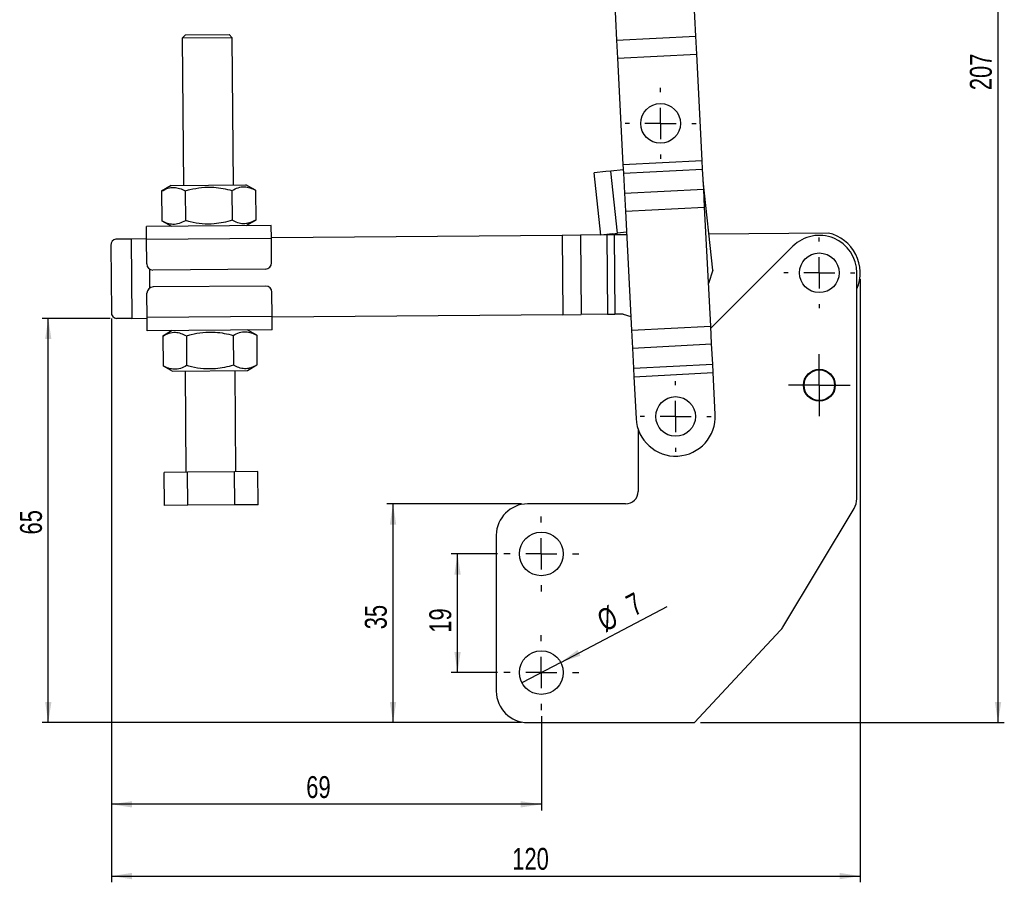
# Model space of a CAD drawing. Extents: x 22 to 388, y 36 to 275.
# Tile 1 of 10: x 39 to 197, y 36 to 174. Entities that reach past the tile are written whole.
import ezdxf

# ---------------------------------------------------------------- set-up
doc = ezdxf.new("R2010")
doc.units = 0
doc.layers.get('0').update_dxf_attribs({"linetype": 'CONTINUOUS'})
doc.styles.add('SLDTEXTSTYLE0', font='TXT', dxfattribs={"width": 0.75})
doc.dimstyles.new('SLDDIMSTYLE0', dxfattribs={"dimtxt": 3.5, "dimasz": 3.302, "dimexe": 0, "dimexo": 0.0625, "dimgap": 0.875, "dimtad": 1, "dimdec": 0, "dimrnd": 1e-09, "dimzin": 12, "dimtxsty": 'SLDTEXTSTYLE0', "dimsah": 1, "dimcen": 0.09, "dimazin": 3, "dimtfac": 1, "dimtdec": 0, "dimtofl": 0, "dimtmove": 0, "dimatfit": 3, "dimtolj": 1, "dimtzin": 12})
doc.dimstyles.new('SLDDIMSTYLE1', dxfattribs={"dimtxt": 3.5, "dimasz": 3.302, "dimexe": 0, "dimexo": 0.0625, "dimgap": 0.875, "dimtad": 1, "dimdec": 0, "dimrnd": 1e-09, "dimzin": 12, "dimtxsty": 'SLDTEXTSTYLE0', "dimsah": 1, "dimcen": 0.09, "dimazin": 3, "dimtfac": 1, "dimtofl": 0, "dimtmove": 0, "dimatfit": 3, "dimtolj": 1, "dimtzin": 12})
doc.dimstyles.new('SLDDIMSTYLE2', dxfattribs={"dimtxt": 3.5, "dimasz": 3.302, "dimexe": 0, "dimexo": 0.0625, "dimgap": 0.875, "dimtad": 1, "dimdec": 3, "dimrnd": 1e-09, "dimzin": 12, "dimtxsty": 'SLDTEXTSTYLE0', "dimsah": 1, "dimcen": 0.09, "dimazin": 3, "dimtfac": 1, "dimtdec": 3, "dimtofl": 0, "dimtmove": 0, "dimatfit": 3, "dimtolj": 1, "dimtzin": 12})
doc.dimstyles.new('SLDDIMSTYLE3', dxfattribs={"dimtxt": 3.5, "dimasz": 3.302, "dimexe": 0, "dimexo": 0.0625, "dimgap": 0.875, "dimtad": 1, "dimdec": 3, "dimrnd": 1e-09, "dimzin": 12, "dimtxsty": 'SLDTEXTSTYLE0', "dimblk1": 'NONE', "dimsah": 1, "dimcen": 0, "dimazin": 3, "dimtfac": 1, "dimtdec": 3, "dimtmove": 0, "dimatfit": 3, "dimtolj": 1, "dimtzin": 12})

# ---------------------------------------------------------------- blocks, each defined once
blk = doc.blocks.new('_D')
at = {"color": 179, "linetype": 'CONTINUOUS'}
for p, q in [((53.86, 126.28), (53.86, 47.51)), ((122.68, 62.6), (122.68, 47.51)), ((122.68, 48.51), (53.86, 48.51))]:
    blk.add_line(p, q, dxfattribs=at)
for points in [[(53.86, 48.51), (57.16, 48), (57.16, 49.01)], [(122.68, 48.51), (119.37, 49.01), (119.37, 48)]]:
    blk.add_solid(points, dxfattribs=at)
at = {"color": 179, "linetype": 'CONTINUOUS', "insert": (85.05, 53.02, 0.1), "char_height": 3.5, "attachment_point": 1, "style": 'SLDTEXTSTYLE0'}
blk.add_mtext('69', dxfattribs=at)
blk = doc.blocks.new('_D_1')
at = {"color": 179, "linetype": 'CONTINUOUS'}
for p, q in [((136.52, 269.01), (196.78, 269.01)), ((195.78, 61.6), (195.78, 269.01)), ((148.18, 61.6), (196.78, 61.6))]:
    blk.add_line(p, q, dxfattribs=at)
for points in [[(195.78, 269.01), (195.28, 265.71), (196.29, 265.71)], [(195.78, 61.6), (196.29, 64.9), (195.28, 64.9)]]:
    blk.add_solid(points, dxfattribs=at)
at = {"color": 179, "linetype": 'CONTINUOUS', "insert": (191.27, 162.84, 0.1), "char_height": 3.5, "attachment_point": 1, "rotation": 90, "style": 'SLDTEXTSTYLE0'}
blk.add_mtext('207', dxfattribs=at)
blk = doc.blocks.new('_D_2')
at = {"color": 179, "linetype": 'CONTINUOUS'}
for p, q in [((119.48, 96.6), (97.94, 96.6)), ((98.94, 61.6), (98.94, 96.6)), ((119.48, 61.6), (97.94, 61.6))]:
    blk.add_line(p, q, dxfattribs=at)
for points in [[(98.94, 96.6), (98.43, 93.3), (99.45, 93.3)], [(98.94, 61.6), (99.45, 64.9), (98.43, 64.9)]]:
    blk.add_solid(points, dxfattribs=at)
at = {"color": 179, "linetype": 'CONTINUOUS', "insert": (94.43, 76.53, 0.1), "char_height": 3.5, "attachment_point": 1, "rotation": 90, "style": 'SLDTEXTSTYLE0'}
blk.add_mtext('35', dxfattribs=at)
blk = doc.blocks.new('_D_3')
at = {"color": 179, "linetype": 'CONTINUOUS'}
for p, q in [((115.68, 88.6), (108.27, 88.6)), ((109.27, 69.6), (109.27, 88.6)), ((115.68, 69.6), (108.27, 69.6))]:
    blk.add_line(p, q, dxfattribs=at)
for points in [[(109.27, 88.6), (108.76, 85.3), (109.77, 85.3)], [(109.27, 69.6), (109.77, 72.9), (108.76, 72.9)]]:
    blk.add_solid(points, dxfattribs=at)
at = {"color": 179, "linetype": 'CONTINUOUS', "insert": (104.75, 75.98, 0.1), "char_height": 3.5, "attachment_point": 1, "rotation": 90, "style": 'SLDTEXTSTYLE0'}
blk.add_mtext('19', dxfattribs=at)
blk = doc.blocks.new('_D_4')
at = {"color": 179, "linetype": 'CONTINUOUS'}
for p, q in [((53.68, 126.29), (42.76, 126.29)), ((43.76, 61.6), (43.76, 126.29)), ((119.48, 61.6), (42.76, 61.6))]:
    blk.add_line(p, q, dxfattribs=at)
for points in [[(43.76, 126.29), (43.25, 122.98), (44.26, 122.98)], [(43.76, 61.6), (44.26, 64.9), (43.25, 64.9)]]:
    blk.add_solid(points, dxfattribs=at)
at = {"color": 179, "linetype": 'CONTINUOUS', "insert": (39.24, 91.71, 0.1), "char_height": 3.5, "attachment_point": 1, "rotation": 90, "style": 'SLDTEXTSTYLE0'}
blk.add_mtext('65', dxfattribs=at)
blk = doc.blocks.new('_D_5')
at = {"color": 179, "linetype": 'CONTINUOUS'}
for q in [(142.8, 80.16), (119.58, 67.98)]:
    blk.add_line((125.78, 71.23), q, dxfattribs=at)
blk.add_solid([(125.78, 71.23), (128.94, 72.31), (128.46, 73.21)], dxfattribs=at)
at = {"color": 179, "linetype": 'CONTINUOUS', "char_height": 3.5, "attachment_point": 1, "rotation": 27.6753, "style": 'SLDTEXTSTYLE0'}
for s, insert in [('7', (135.89, 81.65, 0.1)), ('%%c', (131.24, 79.15, 0.1))]:
    blk.add_mtext(s, dxfattribs=dict(at, insert=insert))
blk = doc.blocks.new('_NONE')
blk = doc.blocks.new('_D_6')
at = {"color": 179, "linetype": 'CONTINUOUS'}
for p, q in [((173.71, 132.6), (173.71, 36.02)), ((53.86, 126.28), (53.86, 36.02)), ((53.86, 37.02), (173.71, 37.02))]:
    blk.add_line(p, q, dxfattribs=at)
for points in [[(53.86, 37.02), (57.16, 36.51), (57.16, 37.53)], [(173.71, 37.02), (170.41, 37.53), (170.41, 36.51)]]:
    blk.add_solid(points, dxfattribs=at)
at = {"color": 179, "linetype": 'CONTINUOUS', "insert": (118.02, 41.53, 0.1), "char_height": 3.5, "attachment_point": 1, "style": 'SLDTEXTSTYLE0'}
blk.add_mtext('120', dxfattribs=at)
blk = doc.blocks.new('SW_CENTERMARKSYMBOL_0')
at = {"color": 0, "linetype": 'CONTINUOUS'}
for p, q in [((0, 5), (0, 5.68)), ((0, 0), (0, 2.5)), ((-5, 0), (-5.67, 0)), ((0, 0), (-2.5, 0)), ((0, 0), (0, -2.5)), ((0, 0), (2.5, 0)), ((5, 0), (5.68, 0)), ((0, -5), (0, -5.67)), ((25.41, -18.92), (25.41, -18.25)), ((25.41, -23.92), (25.41, -21.42)), ((20.41, -23.92), (19.74, -23.92)), ((25.41, -23.92), (22.91, -23.92)), ((25.41, -23.92), (25.41, -26.42)), ((25.41, -23.92), (27.91, -23.92)), ((30.41, -23.92), (31.09, -23.92)), ((25.41, -28.92), (25.41, -29.6)), ((25.41, -39.42), (25.41, -36.97)), ((25.41, -41.92), (25.41, -39.42)), ((22.91, -41.92), (20.46, -41.92)), ((25.41, -41.92), (22.91, -41.92)), ((25.41, -41.92), (25.41, -44.42)), ((25.41, -41.92), (27.91, -41.92)), ((27.91, -41.92), (30.36, -41.92)), ((25.41, -44.42), (25.41, -46.87))]:
    blk.add_line(p, q, dxfattribs=at)
blk = doc.blocks.new('SW_CENTERMARKSYMBOL_1')
at = {"color": 0, "linetype": 'CONTINUOUS'}
for p, q in [((0, 5), (0, 5.675)), ((0, 0), (0, 2.5)), ((-5, 0), (-5.675, 0)), ((0, 0), (-2.5, 0)), ((0, 0), (0, -2.5)), ((0, 0), (2.5, 0)), ((5, 0), (5.675, 0)), ((0, -5), (0, -5.675))]:
    blk.add_line(p, q, dxfattribs=at)
blk = doc.blocks.new('SW_CENTERMARKSYMBOL_2')
at = {"color": 0, "linetype": 'CONTINUOUS'}
for p, q in [((0, 5), (0, 6)), ((0, 0), (0, 2.5)), ((-5, 0), (-6, 0)), ((0, 0), (-2.5, 0)), ((0, 0), (0, -2.5)), ((0, 0), (2.5, 0)), ((5, 0), (6, 0)), ((0, -5), (0, -6))]:
    blk.add_line(p, q, dxfattribs=at)
blk = doc.blocks.new('SW_CENTERMARKSYMBOL_3')
at = {"color": 0, "linetype": 'CONTINUOUS'}
for p, q in [((0, 5), (0, 6)), ((0, 0), (0, 2.5)), ((-5, 0), (-6, 0)), ((0, 0), (-2.5, 0)), ((0, 0), (0, -2.5)), ((0, 0), (2.5, 0)), ((5, 0), (6, 0)), ((0, -5), (0, -6))]:
    blk.add_line(p, q, dxfattribs=at)

msp = doc.modelspace()

# ---------------------------------------------------------------- linework, layer by layer
at = {"color": 7, "linetype": 'CONTINUOUS'}
for p, q in [((147.406067, 171.477624), (146.96069, 180.14587)), ((134.277421, 179.494201), (134.722797, 170.825954)), ((65.696864, 171.682026), (65.201178, 171.177749)), ((73.200882, 171.246472), (65.201178, 171.177749)), ((65.201178, 171.177749), (65.40391, 147.57862)), ((65.696864, 171.682026), (72.696606, 171.742159)), ((73.200882, 171.246472), (72.696606, 171.742159)), ((73.403615, 147.647343), (73.200882, 171.246472)), ((134.722797, 170.825954), (147.406067, 171.477624)), ((134.722797, 170.825954), (134.870321, 167.954742)), ((147.55359, 168.606411), (147.406067, 171.477624)), ((134.870321, 167.954742), (147.55359, 168.606411)), ((134.870321, 167.954742), (135.745317, 150.924919)), ((148.428587, 151.576589), (147.55359, 168.606411)), ((135.745317, 150.924919), (148.428587, 151.576589)), ((148.499142, 150.2034), (148.428587, 151.576589)), ((133.005878, 149.797057), (131.131842, 149.594039)), ((133.77637, 149.880525), (133.005878, 149.797057)), ((135.787783, 150.098425), (133.77637, 149.880525)), ((134.853384, 139.938693), (133.77637, 149.880525)), ((135.745317, 150.924919), (135.815872, 149.551731)), ((135.815872, 149.551731), (148.499142, 150.2034)), ((148.664559, 146.983926), (148.499142, 150.2034)), ((132.208857, 139.652207), (131.131842, 149.594039)), ((135.815872, 149.551731), (135.981289, 146.332257)), ((150.141425, 134.05099), (148.596156, 148.31524)), ((63.403984, 147.561439), (61.905953, 146.679306)), ((61.905953, 146.679306), (61.946856, 141.917946)), ((63.403984, 147.561439), (75.403541, 147.664524)), ((65.658591, 146.711544), (65.699495, 141.950183)), ((73.163868, 146.77602), (73.204771, 142.014659)), ((76.916506, 146.808257), (75.403541, 147.664524)), ((76.916506, 146.808257), (76.95741, 142.046897)), ((135.981289, 146.332257), (148.664559, 146.983926)), ((148.812083, 144.112714), (148.664559, 146.983926)), ((135.981289, 146.332257), (136.128813, 143.461044)), ((136.128813, 143.461044), (148.812083, 144.112714)), ((136.128813, 143.461044), (137.106435, 124.433857)), ((149.789704, 125.085526), (148.812083, 144.112714)), ((61.946856, 141.917946), (63.459821, 141.061679)), ((75.459379, 141.164764), (76.95741, 142.046897)), ((79.459231, 141.199125), (59.459969, 141.027318)), ((59.478009, 138.927395), (59.459969, 141.027318)), ((79.477271, 139.099203), (79.459231, 141.199125)), ((57.032629, 139.006391), (54.575753, 138.985285)), ((59.47715, 139.027392), (57.032629, 139.006391)), ((57.032629, 139.006391), (57.141727, 126.30686)), ((79.477271, 139.099203), (59.478009, 138.927395)), ((59.511511, 135.027539), (59.478009, 138.927395)), ((126.034194, 139.599162), (79.476412, 139.199199)), ((79.510773, 135.199346), (79.477271, 139.099203)), ((128.93869, 139.624114), (126.034194, 139.599162)), ((126.034194, 139.599162), (126.143292, 126.899631)), ((133.173839, 139.660497), (128.93869, 139.624114)), ((128.93869, 139.624114), (129.047787, 126.924582)), ((134.082892, 139.855224), (132.208857, 139.652207)), ((134.335637, 139.670477), (133.173839, 139.660497)), ((133.173839, 139.660497), (133.282936, 126.960965)), ((134.082892, 139.855224), (134.853384, 139.938693)), ((136.322696, 139.687547), (134.335637, 139.670477)), ((134.335637, 139.670477), (134.444734, 126.970946)), ((136.301731, 140.095594), (134.853384, 139.938693)), ((168.653121, 139.965288), (149.518527, 139.800909)), ((53.765222, 137.978285), (53.857139, 127.27868)), ((162.934098, 137.846262), (149.808072, 124.728039)), ((78.519401, 134.190793), (60.520065, 134.036166)), ((150.141425, 134.05099), (149.440872, 131.874757)), ((173.175477, 97.433312), (173.175477, 133.60236)), ((78.542595, 131.490893), (60.543259, 131.336266)), ((59.585388, 126.427856), (59.551886, 130.327713)), ((79.58465, 126.599664), (79.551148, 130.49952)), ((57.141727, 126.30686), (54.684851, 126.285754)), ((57.141727, 126.30686), (59.586247, 126.32786)), ((79.58465, 126.599664), (59.585388, 126.427856)), ((59.603428, 124.327934), (59.585388, 126.427856)), ((79.60269, 124.499741), (79.58465, 126.599664)), ((126.143292, 126.899631), (79.585509, 126.499667)), ((126.143292, 126.899631), (129.047787, 126.924582)), ((133.282936, 126.960965), (129.047787, 126.924582)), ((133.282936, 126.960965), (134.444734, 126.970946)), ((135.763437, 126.982274), (134.444734, 126.970946)), ((135.763437, 126.982274), (136.993718, 126.627624)), ((137.106435, 124.433857), (149.789704, 125.085526)), ((149.937228, 122.214314), (149.789704, 125.085526)), ((79.60269, 124.499741), (59.603428, 124.327934)), ((63.603281, 124.362295), (62.10525, 123.480162)), ((62.10525, 123.480162), (62.146153, 118.718802)), ((65.857888, 123.5124), (65.898791, 118.751039)), ((73.363164, 123.576876), (73.404068, 118.815515)), ((77.115803, 123.609113), (75.602838, 124.46538)), ((77.115803, 123.609113), (77.156706, 118.847753)), ((137.106435, 124.433857), (137.253958, 121.562644)), ((137.253958, 121.562644), (149.937228, 122.214314)), ((137.253958, 121.562644), (137.419376, 118.34317)), ((150.102645, 118.99484), (149.937228, 122.214314)), ((62.146153, 118.718802), (63.659118, 117.862535)), ((75.658675, 117.96562), (77.156706, 118.847753)), ((137.419376, 118.34317), (150.102645, 118.99484)), ((137.419376, 118.34317), (137.48993, 116.969982)), ((150.1732, 117.621651), (150.102645, 118.99484)), ((63.659118, 117.862535), (75.658675, 117.96562)), ((65.659044, 117.879716), (65.798208, 101.680314)), ((73.797913, 101.749037), (73.658749, 117.948439)), ((137.48993, 116.969982), (150.1732, 117.621651)), ((137.48993, 116.969982), (137.833842, 110.276525)), ((150.517111, 110.928194), (150.1732, 117.621651)), ((138.175477, 108.523297), (138.175477, 98.60236)), ((66.045422, 101.682437), (62.292784, 101.6502)), ((62.338313, 96.350395), (62.292784, 101.6502)), ((73.550699, 101.746913), (66.045422, 101.682437)), ((66.090951, 96.382633), (66.045422, 101.682437)), ((77.303337, 101.779151), (73.550699, 101.746913)), ((73.596228, 96.447108), (73.550699, 101.746913)), ((77.348866, 96.479346), (77.303337, 101.779151)), ((66.090951, 96.382633), (62.338313, 96.350395)), ((73.596228, 96.447108), (66.090951, 96.382633)), ((77.348866, 96.479346), (73.596228, 96.447108)), ((136.175477, 96.60236), (120.475477, 96.60236)), ((161.338539, 76.87413), (172.747955, 95.889824)), ((115.475477, 91.60236), (115.475477, 66.602359)), ((147.175477, 61.602359), (160.959226, 76.370663)), ((120.475477, 61.602359), (147.175477, 61.602359))]:
    msp.add_line(p, q, dxfattribs=at)
at = {"color": 8, "linetype": 'CONTINUOUS'}
msp.add_line((59.941785, 134.214269), (59.968124, 131.148254), dxfattribs=at)
at = {"color": 7, "linetype": 'CONTINUOUS'}
for centre, radius in [((141.76464, 157.523833), 3.175), ((167.175477, 133.60236), 3.175), ((167.175477, 115.60236), 2.55), ((167.175477, 115.60236), 2.45), ((144.175477, 110.60236), 3.175), ((122.675477, 88.60236), 3.5), ((122.675477, 69.60236), 3.5)]:
    msp.add_circle(centre, radius, dxfattribs=at)
for centre, radius, start, end in [((54.684039, 138.068429), 0.923229, 96.73574427, 185.60327168), ((167.175477, 133.60236), 6, 0, 134.98296379), ((167.175477, 133.60236), 6.53225, 336.7106158, 76.92610018), ((60.511474, 135.036129), 1, 180.49219789, 270.49219789), ((78.51081, 135.190756), 1, 270.49219789, 0.49219789), ((60.551849, 130.336303), 1, 90.49219789, 180.49219789), ((78.551185, 130.49093), 1, 0.49219789, 90.49219789), ((54.777369, 127.204335), 0.923229, 175.38112409, 264.2486515), ((144.175477, 110.60236), 6.35, 182.94128484, 2.94128484), ((136.175477, 98.60236), 2, 270, 0), ((120.475477, 91.60236), 5, 90, 180), ((170.175477, 97.433312), 3, 329.03624421, 0), ((158.766061, 78.417618), 3, 316.97493498, 329.03624421), ((120.475477, 66.602359), 5, 180, 270)]:
    msp.add_arc(centre, radius, start, end, dxfattribs=at)
for points, knots in [([(61.905953, 146.679306), (62.230212, 146.84978), (62.885761, 147.194423), (63.860299, 147.32682), (64.794482, 147.152811), (65.368801, 146.859529), (65.658591, 146.711544)], [0, 0, 0, 0, 0.2646022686, 0.5349422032, 0.7653402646, 1, 1, 1, 1]), ([(65.658591, 146.711544), (65.910738, 146.783313), (66.778964, 147.030438), (68.317658, 147.316463), (70.112208, 147.350784), (71.738941, 147.140145), (72.68875, 146.897431), (73.163868, 146.77602)], [0, 0, 0, 0, 0.1032818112, 0.35563497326, 0.61404553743, 0.80693610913, 1, 1, 1, 1]), ([(73.163868, 146.77602), (73.488127, 146.946493), (74.143676, 147.291136), (75.118214, 147.423533), (76.052397, 147.249525), (76.626715, 146.956242), (76.916506, 146.808257)], [0, 0, 0, 0, 0.2646022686, 0.5349422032, 0.7653402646, 1, 1, 1, 1]), ([(65.699495, 141.950183), (65.375236, 141.77971), (64.719687, 141.435067), (63.745149, 141.30267), (62.810966, 141.476678), (62.236647, 141.769961), (61.946856, 141.917946)], [0, 0, 0, 0, 0.2646022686, 0.5349422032, 0.7653402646, 1, 1, 1, 1]), ([(73.204771, 142.014659), (72.731812, 141.885098), (71.786317, 141.626092), (70.179602, 141.389996), (68.385223, 141.389331), (66.840951, 141.646388), (65.952833, 141.882758), (65.699495, 141.950183)], [0, 0, 0, 0, 0.1930629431, 0.3859525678, 0.6379311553, 0.8967186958, 1, 1, 1, 1]), ([(76.95741, 142.046897), (76.796382, 141.957272), (76.473699, 141.777672), (75.976729, 141.583776), (75.468706, 141.463684), (74.832661, 141.430765), (74.068731, 141.57353), (73.494512, 141.86672), (73.204771, 142.014659)], [0, 0, 0, 0, 0.1320595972, 0.2646337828, 0.3993684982, 0.5351292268, 0.7654346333, 1, 1, 1, 1]), ([(62.10525, 123.480162), (62.429509, 123.650636), (63.085058, 123.995279), (64.059595, 124.127676), (64.993778, 123.953668), (65.568097, 123.660385), (65.857888, 123.5124)], [0, 0, 0, 0, 0.2646022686, 0.5349422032, 0.7653402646, 1, 1, 1, 1]), ([(65.857888, 123.5124), (66.110034, 123.584169), (66.978261, 123.831294), (68.516954, 124.117319), (70.311505, 124.15164), (71.938237, 123.941001), (72.888047, 123.698287), (73.363164, 123.576876)], [0, 0, 0, 0, 0.1032818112, 0.35563497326, 0.61404553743, 0.80693610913, 1, 1, 1, 1]), ([(73.363164, 123.576876), (73.687423, 123.747349), (74.342972, 124.091992), (75.31751, 124.224389), (76.251693, 124.050381), (76.826012, 123.757098), (77.115803, 123.609113)], [0, 0, 0, 0, 0.26460226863, 0.53494220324, 0.76534026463, 1, 1, 1, 1]), ([(65.898791, 118.751039), (65.574532, 118.580566), (64.918983, 118.235923), (63.944446, 118.103526), (63.010263, 118.277534), (62.435944, 118.570817), (62.146153, 118.718802)], [0, 0, 0, 0, 0.2646022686, 0.5349422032, 0.7653402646, 1, 1, 1, 1]), ([(73.404068, 118.815515), (72.931108, 118.685954), (71.985613, 118.426948), (70.378899, 118.190852), (68.58452, 118.190187), (67.040247, 118.447244), (66.15213, 118.683614), (65.898791, 118.751039)], [0, 0, 0, 0, 0.1930629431, 0.3859525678, 0.6379311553, 0.8967186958, 1, 1, 1, 1]), ([(77.156706, 118.847753), (76.995678, 118.758128), (76.672995, 118.578528), (76.176026, 118.384632), (75.668003, 118.26454), (75.031958, 118.231621), (74.268028, 118.374386), (73.693809, 118.667576), (73.404068, 118.815515)], [0, 0, 0, 0, 0.1320595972, 0.2646337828, 0.3993684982, 0.5351292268, 0.7654346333, 1, 1, 1, 1])]:
    msp.add_open_spline(points, degree=3, knots=knots, dxfattribs=at)

# ---------------------------------------------------------------- block references
at = {"color": 179, "linetype": 'CONTINUOUS'}
for name, p in [('SW_CENTERMARKSYMBOL_0', (141.76464, 157.523833)), ('SW_CENTERMARKSYMBOL_1', (144.175477, 110.60236)), ('SW_CENTERMARKSYMBOL_2', (122.675477, 88.60236)), ('SW_CENTERMARKSYMBOL_3', (122.675477, 69.60236))]:
    msp.add_blockref(name, p, dxfattribs=at)

# ---------------------------------------------------------------- dimensions: what is measured, and where the dimension line sits
for base, p1, p2, angle, dimstyle, picture, middle in [((195.78351, 269.014569), (147.175477, 61.602359), (135.523914, 269.014569), 90, 'SLDDIMSTYLE1', '_D_1', (195.78351, 168.14457)), ((43.756632, 126.285754), (120.475477, 61.602359), (54.684851, 126.285754), 90, 'SLDDIMSTYLE1', '_D_4', (43.756632, 95.71622)), ((53.857139, 48.505058), (122.675477, 63.60236), (53.857139, 127.27868), 0, 'SLDDIMSTYLE0', '_D', (89.053908, 48.505058)), ((98.939019, 96.60236), (120.475477, 61.602359), (120.475477, 96.60236), 90, 'SLDDIMSTYLE2', '_D_2', (98.939019, 80.536129)), ((109.265235, 88.60236), (116.675477, 69.60236), (116.675477, 88.60236), 90, 'SLDDIMSTYLE2', '_D_3', (109.265235, 79.992644))]:
    dim = msp.add_linear_dim(base=base, p1=p1, p2=p2, angle=angle, dimstyle=dimstyle, dxfattribs=at)
    dim.commit()
    dim.dimension.update_dxf_attribs({"geometry": picture, "text_midpoint": middle, "dimtype": 160})
dim = msp.add_linear_dim(base=(173.707727, 37.019367), p1=(53.857139, 127.27868), p2=(173.707727, 133.60236), dimstyle='SLDDIMSTYLE0', dxfattribs=at)
dim.commit()
dim.dimension.update_dxf_attribs({"geometry": '_D_6', "text_midpoint": (123.323854, 37.019367), "dimtype": 160})
dim = msp.add_diameter_dim_2p(p1=(119.575899, 67.976746), p2=(125.775054, 71.227973), dimstyle='SLDDIMSTYLE3', dxfattribs=at)
dim.commit()
dim.dimension.update_dxf_attribs({"geometry": '_D_5', "text_midpoint": (138.253136, 77.772268), "dimtype": 163})

doc.saveas('drawing.dxf')
